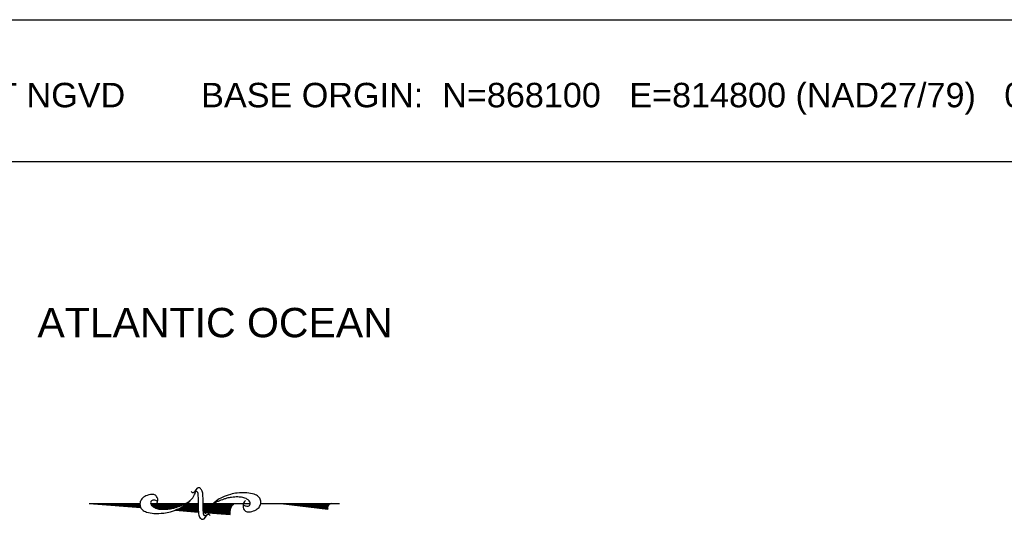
# Model space of a CAD drawing. Extents: x 1000 to 25232, y -105 to 18928.
# Tile 4 of 5: x 5121 to 10154, y 8152 to 10705. Entities that reach past the tile are written whole.
import ezdxf

# ---------------------------------------------------------------- set-up
doc = ezdxf.new("R2010")
doc.units = 0
doc.header["$LTSCALE"] = 175
doc.header["$MEASUREMENT"] = 0
doc.layers.get('0').update_dxf_attribs({"linetype": 'CONTINUOUS'})
doc.layers.add('LABELS-GENERAL', color=7, linetype='CONTINUOUS')
doc.layers.add('SIGNATURE', color=7, linetype='CONTINUOUS')
doc.styles.add('STYLE1', font='ARIAL.TTF')

# ---------------------------------------------------------------- blocks, each defined once
blk = doc.blocks.new('*X2')
for p, q in [((3076.61, 780.5), (3078.15, 780.5)), ((3076.62, 780.38), (3079.78, 780.38)), ((3076.62, 780.25), (3081.41, 780.25)), ((3076.63, 780.12), (3082.51, 780.12)), ((3076.63, 780), (3082.18, 780)), ((3076.64, 779.87), (3081.86, 779.87)), ((3076.64, 779.75), (3081.54, 779.75)), ((3076.65, 779.62), (3081.32, 779.62)), ((3076.65, 779.5), (3081.12, 779.5)), ((3076.66, 779.38), (3080.91, 779.38)), ((3076.66, 779.25), (3080.7, 779.25)), ((3076.67, 779.12), (3080.49, 779.12)), ((3076.67, 779), (3080.28, 779)), ((3076.68, 778.88), (3080.11, 778.88)), ((3076.68, 778.75), (3079.95, 778.75)), ((3076.69, 778.62), (3079.78, 778.62)), ((3076.69, 778.5), (3079.62, 778.5))]:
    blk.add_line(p, q)
blk = doc.blocks.new('*X3')
for p, q in [((3080.02, 778.5), (3088.76, 778.5)), ((3080.3, 778.62), (3088.68, 778.62)), ((3080.58, 778.75), (3088.59, 778.75)), ((3080.86, 778.88), (3088.51, 778.88)), ((3081.19, 779), (3088.42, 779)), ((3081.53, 779.12), (3088.28, 779.12)), ((3081.87, 779.25), (3088.06, 779.25)), ((3082.21, 779.38), (3087.85, 779.38)), ((3082.58, 779.5), (3087.64, 779.5)), ((3083.06, 779.62), (3087.25, 779.62)), ((3083.71, 779.75), (3086.79, 779.75)), ((3084.78, 779.88), (3085.13, 779.88))]:
    blk.add_line(p, q)
blk = doc.blocks.new('*X4')
for p, q in [((3091.38, 779.38), (3092.65, 779.38)), ((3091.4, 779.25), (3094.25, 779.25)), ((3091.43, 779.12), (3095.86, 779.12)), ((3091.46, 779), (3097.47, 779)), ((3091.49, 778.88), (3099.07, 778.88)), ((3091.5, 778.75), (3100.68, 778.75)), ((3091.52, 778.62), (3102.29, 778.62)), ((3091.53, 778.5), (3103.9, 778.5))]:
    blk.add_line(p, q)
blk = doc.blocks.new('*X5')
for p, q in [((3068.53, 780.12), (3075.34, 780.12)), ((3068.54, 781.25), (3068.54, 781.25)), ((3068.54, 781.12), (3070.15, 781.12)), ((3068.55, 781), (3071.75, 781)), ((3068.55, 780.88), (3073.36, 780.88)), ((3068.55, 780.25), (3075.33, 780.25)), ((3068.56, 780.75), (3074.97, 780.75)), ((3068.56, 780.62), (3075.3, 780.62)), ((3068.56, 780.5), (3075.31, 780.5)), ((3068.56, 780.38), (3075.32, 780.38)), ((3067.58, 778.5), (3072.76, 778.5)), ((3067.72, 778.62), (3072.95, 778.62)), ((3067.86, 778.75), (3073.15, 778.75)), ((3067.96, 778.88), (3073.34, 778.88)), ((3068.06, 779), (3075.37, 779)), ((3068.15, 779.12), (3075.37, 779.12)), ((3068.23, 779.25), (3075.37, 779.25)), ((3068.3, 779.37), (3075.37, 779.37)), ((3068.37, 779.5), (3075.37, 779.5)), ((3068.41, 779.62), (3075.37, 779.62)), ((3068.45, 779.75), (3075.36, 779.75)), ((3068.49, 779.88), (3075.35, 779.88)), ((3068.51, 780), (3075.35, 780)), ((3072.97, 778.5), (3075.36, 778.5)), ((3073.11, 778.62), (3075.36, 778.62)), ((3073.24, 778.75), (3075.37, 778.75)), ((3073.38, 778.88), (3075.37, 778.88))]:
    blk.add_line(p, q)
blk = doc.blocks.new('*X6')
for p, q in [((3042.85, 778.5), (3055.11, 778.5)), ((3043.11, 778.62), (3054.04, 778.62)), ((3043.27, 778.75), (3052.96, 778.75)), ((3043.38, 778.88), (3051.89, 778.88)), ((3043.46, 779), (3050.82, 779)), ((3043.52, 779.12), (3049.75, 779.12)), ((3043.56, 779.25), (3048.68, 779.25)), ((3043.57, 779.75), (3044.39, 779.75)), ((3043.58, 779.38), (3047.61, 779.38)), ((3043.59, 779.62), (3045.46, 779.62)), ((3043.59, 779.5), (3046.54, 779.5))]:
    blk.add_line(p, q)

msp = doc.modelspace()

# ---------------------------------------------------------------- linework, layer by layer
at = {"layer": 'LABELS-GENERAL', "color": 7, "linetype": 'Continuous'}
msp.add_line((2555, 9981), (13826, 9981), dxfattribs=at)
at = {"layer": 'LABELS-GENERAL'}
for p, q in [((5476, 8231.9), (5735.8, 8231.9)), ((5476, 8231.9), (5739.5, 8211.5)), ((5790.5, 8232.3), (6032.7, 8232)), ((5832.6, 8204.2), (5850.5, 8202.8)), ((6059.4, 8232), (6062.8, 8231.9)), ((6062.8, 8231.9), (6108.3, 8231.9)), ((6112.9, 8231.9), (6128.7, 8231.9)), ((6128.7, 8231.9), (6216, 8231.9)), ((6216, 8231.9), (6299.3, 8231.9)), ((6353, 8231.7), (6456, 8231.9)), ((6456, 8231.9), (6716, 8231.9)), ((6456, 8231.9), (6696, 8203.9)), ((6716, 8231.9), (6756, 8231.9)), ((5914.7, 8197.8), (5935.6, 8196.1)), ((5935.6, 8196.1), (6035.5, 8188.5)), ((6060.8, 8186.5), (6196, 8175.9))]:
    msp.add_line(p, q, dxfattribs=at)
for points in [[(6059.2, 8232.4, 0.004821), (6059.1, 8243.8, 0.00885), (6058.9, 8250, 0.005772), (6057.5, 8273.3, 0.010588), (6056.3, 8285.9, 0.071206), (6053.6, 8296.3, 0.064975), (6047.7, 8306.5, 0.103615), (6041.2, 8312, 0.157116), (6035.7, 8313, 0.084448), (6029.7, 8311.2, 0.119022), (6026.2, 8308.4), (6017.8, 8296.8), (6013, 8290.4)], [(5814.7, 8221.1, 0.077736), (5822, 8230.2, 0.07962), (5826.1, 8240.9, 0.096266), (5826.3, 8255.7, 0.100752), (5821, 8268.9, 0.224486), (5806.1, 8278, 0.11255), (5772.9, 8274.1, 0.100563), (5748.8, 8259.6, 0.134878), (5737.6, 8241.8, 0.132719), (5737, 8218.5, 0.155229), (5747.3, 8201.4, 0.101616), (5769.4, 8188.9, 0.067278), (5806.9, 8182, 0.034332), (5857.4, 8183.2, 0.050354), (5891.2, 8189.8, 0.032541), (5933.7, 8205.6, 0.044988), (5962.3, 8221.8, 0.025546), (5976.5, 8232.6, 0.017117), (5996.3, 8250.6, 0.06565), (6007.8, 8265.2, 0.042468), (6020.2, 8291)], [(5997.6, 8295.6, 0.155222), (6001, 8289.5, 0.230745), (6005.7, 8288.1, 0.039788), (6009.8, 8289.1, 0.040789), (6013.6, 8290.7, 0.05365), (6016.5, 8292.6, -0.067543), (6019.4, 8294.5, -0.159888), (6024.8, 8295.3, -0.204389), (6028.5, 8292.8, -0.067398), (6030.2, 8289.2, -0.052215), (6031.3, 8284.2, -0.013577), (6032, 8275.2, -0.005027), (6033, 8250.9, -0.010776), (6033, 8244.5, -0.005653), (6032.7, 8232.4)], [(6274.8, 8247.4, 0.077736), (6267.4, 8238.3, 0.07962), (6263.4, 8227.7, 0.096266), (6263.2, 8212.8, 0.100752), (6268.4, 8199.6, 0.224486), (6283.3, 8190.6, 0.11255), (6316.5, 8194.5, 0.100563), (6340.6, 8208.9, 0.134878), (6351.8, 8226.8, 0.132719), (6352.5, 8250, 0.155229), (6342.1, 8267.1, 0.101616), (6320, 8279.7, 0.067278), (6282.5, 8286.5, 0.034332), (6232.1, 8285.4, 0.050354), (6198.2, 8278.8, 0.032541), (6155.7, 8262.9, 0.044988), (6127.1, 8246.8, 0.025546), (6112.9, 8235.9, 0.017117), (6093.2, 8217.9, 0.06565), (6081.7, 8203.3, 0.042468), (6069.2, 8177.5)], [(6263.3, 8227.5, 0.076919), (6269.7, 8222.5, 0.080527), (6276.9, 8219.8, 0.088695), (6288.5, 8219.6, 0.141897), (6295.2, 8222.8, 0.152973), (6298.8, 8228.8, 0.126446), (6298.7, 8237.3, 0.120122), (6294, 8245.7, 0.080483), (6282.8, 8254.6, 0.067361), (6261.7, 8262.8, 0.059891), (6236.4, 8265.8, 0.028199), (6203.3, 8263.8, 0.039094), (6179.9, 8259.2, 0.016831), (6164.5, 8254.3, 0.008651), (6135.2, 8243.4, 0.03625), (6120.3, 8236.3, 0.021578), (6097, 8221.6)], [(5826.1, 8241.1, 0.076919), (5819.8, 8246.1, 0.080527), (5812.5, 8248.7, 0.088695), (5800.9, 8248.9, 0.141897), (5794.2, 8245.7, 0.152973), (5790.6, 8239.7, 0.126446), (5790.7, 8231.2, 0.120122), (5795.4, 8222.8, 0.080483), (5806.7, 8214, 0.067361), (5827.8, 8205.7, 0.059891), (5853.1, 8202.8, 0.028199), (5886.1, 8204.7, 0.039094), (5909.5, 8209.3, 0.016831), (5924.9, 8214.2, 0.008651), (5954.3, 8225.1, 0.03625), (5969.1, 8232.2, 0.021578), (5992.4, 8246.9)], [(6032.7, 8232.4, 0.004821), (6032.8, 8220.9, 0.00885), (6033, 8214.7, 0.005772), (6034.4, 8191.5, 0.010588), (6035.6, 8178.9, 0.071206), (6038.3, 8168.4, 0.064975), (6044.2, 8158.3, 0.103615), (6050.7, 8152.8, 0.157116), (6056.3, 8151.7, 0.084448), (6062.2, 8153.5, 0.119022), (6065.7, 8156.4), (6074.1, 8167.9), (6078.9, 8174.4)], [(6094.3, 8169.1, 0.155222), (6090.9, 8175.2, 0.230745), (6086.2, 8176.7, 0.039788), (6082.1, 8175.7, 0.040789), (6078.3, 8174.1, 0.05365), (6075.4, 8172.1, -0.067543), (6072.5, 8170.2, -0.159888), (6067.1, 8169.5, -0.204389), (6063.4, 8171.9, -0.067398), (6061.7, 8175.5, -0.052215), (6060.6, 8180.6, -0.013577), (6059.9, 8189.6, -0.005027), (6058.9, 8213.8, -0.010776), (6058.9, 8220.2, -0.005653), (6059.2, 8232.4)]]:
    msp.add_lwpolyline(points, format="xyb", dxfattribs=at)
for centre, radius, start, end in [((6254.3, 8186.5), 59.4, 130.1394, 190.2647), ((6716.1, 8210.6), 21.3, 90.0614, 198.1897)]:
    msp.add_arc(centre, radius, start, end, dxfattribs=at)
at = {"layer": 'SIGNATURE', "color": 7, "linetype": 'Continuous'}
msp.add_line((999.9, 10705), (14897.7, 10705), dxfattribs=at)

# ---------------------------------------------------------------- block references
at = {"layer": 'LABELS-GENERAL', "xscale": 20, "yscale": 20, "zscale": 20, "rotation": 180}
for name in ['*X4', '*X3', '*X2', '*X5', '*X6']:
    msp.add_blockref(name, (67566.6, 23801), dxfattribs=at)

# ---------------------------------------------------------------- texts
at = {"layer": 'LABELS-GENERAL', "color": 7, "linetype": 'Continuous', "style": 'STYLE1'}
for s, height, p in [('MHW= +1.9 FT NGVD        BASE ORGIN:  N=868100   E=814800 (NAD27/79)   0.0 DEG. FR. NORTH', 125, (3914.1, 10257.3)), ('ATLANTIC OCEAN', 150, (5211.8, 9082.1))]:
    msp.add_text(s, height=height, dxfattribs=at).set_placement(p)

doc.saveas('drawing.dxf')
